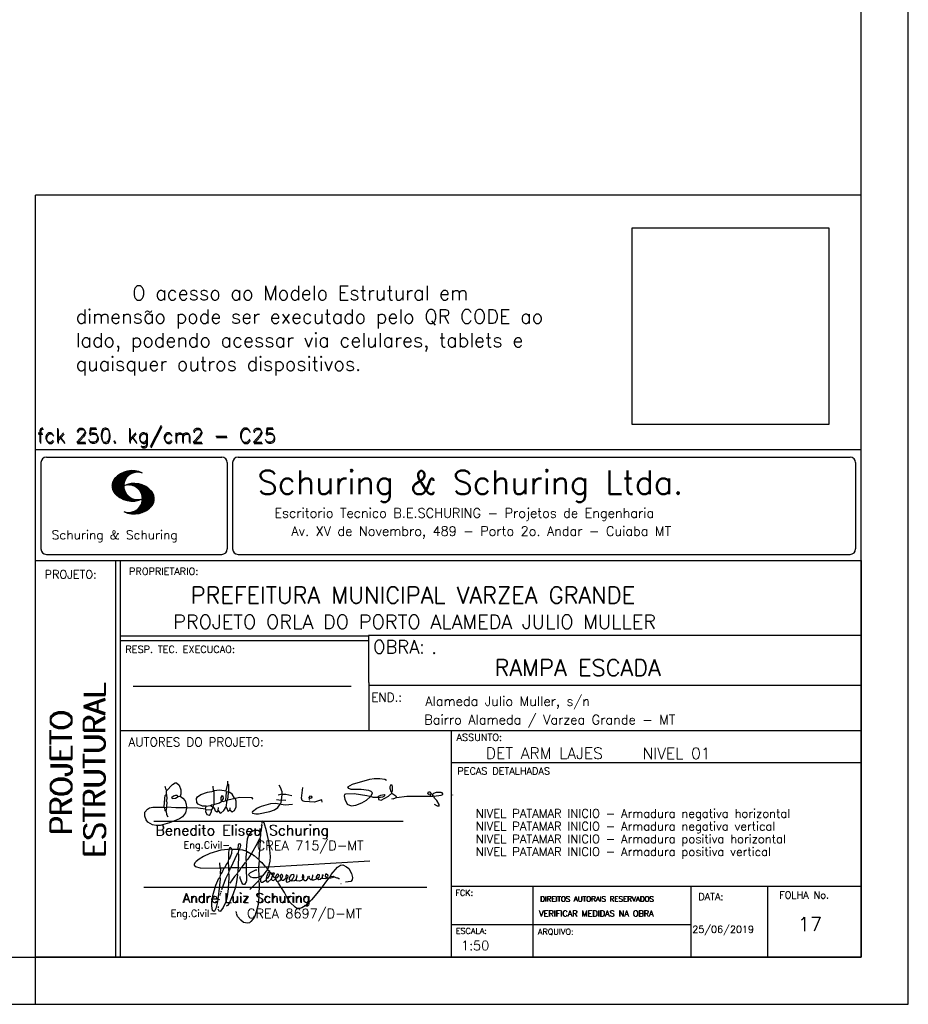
# Model space of a CAD drawing. Extents: x 0 to 119, y 0 to 84.
# Tile 11 of 16: x 100 to 119, y 0 to 21. Entities that reach past the tile are written whole.
import ezdxf

# ---------------------------------------------------------------- set-up
doc = ezdxf.new("R2010")
doc.units = 0
doc.header["$MEASUREMENT"] = 0
doc.layers.get('0').update_dxf_attribs({"linetype": 'CONTINUOUS'})
for name, color, linetype in [('1', 1, 'CONTINUOUS'), ('2', 2, 'CONTINUOUS'), ('6', 6, 'CONTINUOUS'), ('8', 8, 'CONTINUOUS')]:
    doc.layers.add(name, color=color, linetype=linetype)
doc.styles.get("Standard").update_dxf_attribs({"font": 'ROMANS.SHX'})
picture_1 = doc.add_image_def('image1.png', size_in_pixel=(300, 300))

# ---------------------------------------------------------------- blocks, each defined once
blk = doc.blocks.new('assinaturabenedito')
at = {"color": 162}
for points in [[(80.21, 160.29), (79.88, 160.45), (79.72, 161.68), (80.29, 161.77), (80.46, 162.01), (80.54, 163.49), (80.37, 163.74), (80.54, 164.8), (80.46, 166.12), (80.29, 166.36), (80.37, 167.51), (82.43, 169.81), (83.41, 170.39), (83.9, 170.39), (84.81, 169.48), (85.38, 167.84), (85.46, 166.36), (85.13, 165.71), (86.12, 164.97), (86.94, 163.98), (87.35, 162.83), (87.43, 161.68), (87.19, 161.52), (83.66, 161.52), (80.46, 161.77)], [(101.96, 170.06), (102.04, 170.96)], [(155.13, 165.22), (153.4, 165.22), (152.58, 165.54), (153.16, 166.78), (152.67, 167.35), (151.85, 167.68), (149.14, 168.01), (145.61, 168.01), (144.71, 168.34), (144.46, 168.91), (146.1, 169.9), (152.17, 171.62), (153.65, 171.87), (155.7, 171.87), (157.43, 171.62), (158.08, 171.29)], [(80.46, 167.68), (80.21, 167.84), (79.88, 169.07)], [(94.32, 162.18), (93.09, 162.18), (91.53, 162.83), (91.12, 163.41), (90.96, 164.8), (91.29, 165.38), (92.52, 166.2), (94.82, 167.1), (97.03, 167.43), (97.11, 162.92)], [(96.95, 167.51), (96.79, 169.24)], [(101.46, 167.43), (99.17, 167.76), (97.11, 167.51)], [(101.3, 164.07), (101.55, 167.1)], [(101.55, 163.82), (102.04, 164.31), (102.28, 166.78), (102.28, 167.1), (101.55, 167.19), (101.46, 167.51), (101.96, 170.06), (102.28, 169.81), (102.28, 167.27)], [(104.34, 164.97), (103.51, 166.36), (102.69, 166.94), (102.37, 166.94)], [(120.99, 164.31), (121.24, 166.12), (121.16, 167.19), (120.66, 168.66), (120.09, 169.57)], [(135.35, 163.57), (135.27, 164.23), (135.11, 164.31), (132.64, 163.57), (129.12, 163.74), (128.62, 163.9), (128.3, 164.15), (128.05, 164.89), (128.46, 168.66)], [(159.89, 166.69), (159.89, 167.1), (160.22, 167.51), (160.22, 168.91), (160.05, 169.48), (159.56, 169.65), (159.23, 168.99), (159.23, 168.42), (159.56, 167.27), (159.8, 167.19)], [(176.63, 162.1), (176.63, 162.75), (175.81, 164.15), (174.99, 164.97), (174.82, 165.63), (177.36, 166.04), (178.02, 166.28), (178.02, 166.53), (177.78, 166.86), (177.36, 166.94), (175.56, 166.94), (174.66, 166.61), (174.49, 166.36), (173.02, 166.2), (172.61, 166.69), (172.93, 167.19), (173.34, 167.19), (173.75, 166.86), (173.84, 166.45)], [(79.55, 161.85), (79.72, 164.8), (79.88, 165.87), (80.21, 166.28)], [(84.48, 165.54), (84.15, 165.87), (83.57, 165.87), (82.84, 165.71), (82.1, 165.05), (82.59, 164.8), (83.57, 164.97), (84.48, 165.54)], [(84.48, 165.54), (85.05, 165.63)], [(98.59, 160.54), (98.1, 159.96), (97.61, 160.37), (97.36, 161.44), (96.87, 161.6), (97.03, 162.75), (99.08, 163.33), (99.9, 163.9), (100.48, 163.74), (101.3, 164.07), (101.55, 163.9), (101.38, 162.01)], [(98.59, 160.54), (99.17, 159.71), (99.58, 159.63), (100.56, 160.62), (101.38, 161.93), (102.12, 160.29), (102.69, 160.78), (103.6, 160.12), (104.42, 160.54), (104.99, 161.85), (104.99, 163.9), (104.66, 164.97), (106.3, 165.3), (110.57, 165.22), (110.74, 164.97), (110.49, 164.56)], [(99.9, 163.9), (100.48, 164.8), (100.4, 165.63), (99.9, 165.79), (99.49, 165.22), (99.58, 164.23), (99.82, 164.15)], [(102.04, 164.31), (104.58, 164.97)], [(120.83, 164.15), (119.19, 164.39)], [(121.16, 166.36), (119.76, 166.04)], [(120.83, 164.15), (120.58, 163)], [(120.83, 164.15), (121.07, 164.31), (122.47, 164.23)], [(121.24, 166.2), (121.48, 166.36), (122.55, 166.36), (124.6, 165.87)], [(130.84, 164.8), (130.76, 165.22), (131.25, 165.79), (131.58, 165.71), (131.66, 165.3), (131.41, 164.97), (130.84, 164.8)], [(130.84, 164.8), (130.76, 164.48), (130.92, 164.23)], [(152.26, 165.38), (152.17, 165.54), (151.11, 165.79), (146.68, 166.53), (143.56, 166.36), (143.23, 166.2), (143.15, 165.79), (143.31, 164.56), (144.13, 162.83), (145.61, 162.26), (147.25, 162.51), (149.38, 163.33), (151.02, 164.23), (152.26, 165.38)], [(152.26, 165.38), (152.5, 165.54)], [(155.21, 165.05), (155.13, 165.3), (155.37, 165.71), (156.03, 166.04), (157.26, 166.2), (157.43, 165.87), (157.18, 165.54), (156.6, 165.3), (155.21, 165.05)], [(155.21, 165.05), (155.29, 164.48), (156.19, 164.23), (158.82, 165.63), (159.89, 166.69), (161.36, 165.79), (161.61, 165.3), (161.61, 165.13), (161.12, 164.89), (160.3, 164.64), (159.97, 164.72)], [(161.61, 165.13), (165.22, 165.63), (174, 165.63), (174.41, 165.71), (174.49, 166.28)], [(173.59, 165.63), (173.59, 166.12)], [(174.82, 165.63), (174.58, 165.71)], [(181.55, 165.95), (181.47, 166.12)], [(87.43, 161.36), (87.1, 159.8), (86.04, 158.4), (84.97, 157.66), (81.44, 156.27), (78.16, 155.28), (76.68, 155.28), (75.37, 155.53), (73.73, 156.51), (73.15, 157.25), (72.66, 158.56), (72.74, 159.96), (73.65, 161.11), (74.38, 161.52), (75.53, 161.77), (79.64, 161.77)], [(80.21, 160.29), (80.46, 161.6)], [(80.21, 160.29), (80.37, 159.22), (80.87, 158.32)], [(94.08, 161.03), (91.53, 161.36), (87.43, 161.52)], [(94.08, 161.03), (94.32, 162.18), (95.88, 162.34), (96.21, 162.59), (96.95, 162.67)], [(94.08, 161.03), (94.08, 160.86)], [(96.29, 160.7), (94.24, 160.86), (94.08, 160.21), (94.57, 159.14), (95.39, 158.89), (95.8, 159.22), (96.29, 160.29), (96.29, 160.7)], [(96.87, 161.77), (96.54, 161.77), (95.88, 162.26)], [(96.29, 160.7), (96.87, 161.52)], [(98.59, 160.54), (98.76, 161.6)], [(102.78, 160.78), (102.86, 161.52)], [(110.74, 160.29), (110.57, 159.96), (110.74, 159.63), (111.88, 159.39), (112.87, 159.39), (116.89, 160.21), (118.53, 160.86), (119.68, 161.6), (120.5, 162.83)], [(110.74, 160.29), (112.29, 161.44), (113.94, 162.18), (117.22, 163.08), (118.86, 163.16), (122.22, 162.59), (124.85, 162.83)], [(176.63, 162.1), (176.13, 162.1), (175.07, 162.75)], [(176.63, 162.1), (176.63, 162.1)]]:
    blk.add_lwpolyline(points, dxfattribs=at)
blk = doc.blocks.new('assinaturanadre')
at = {"color": 162}
for points in [[(-221.69, -2.31), (-221.03, 0.57), (-220.87, 2.86), (-221.52, 9.6), (-222.84, 15.92), (-223.98, 19.86), (-224.56, 20.6), (-224.89, 20.68), (-225.22, 20.19), (-225.22, 19.53)], [(-225.87, 15.1), (-225.95, 13.46), (-226.28, 11.98), (-226.61, 11.73), (-227.59, 9.51), (-230.47, 4.42), (-229.32, 3.44), (-229.07, 3.44), (-227.43, 1.88), (-226.69, 1.63), (-226.61, 0.81), (-226.86, -2.47), (-226.77, -7.81), (-226.53, -8.71), (-226.86, -9.37), (-226.61, -10.68), (-226.69, -17.25), (-227.1, -21.27), (-227.76, -23.82), (-228.83, -27.19), (-229.56, -28.58), (-230.71, -29.9), (-231.53, -30.47), (-232.52, -30.72), (-234.41, -30.31), (-235.88, -29.24), (-237.44, -27.27), (-238.1, -25.79)], [(-225.3, 18.87), (-225.71, 15.34), (-225.87, 15.1), (-226.28, 15.26), (-226.36, 15.59), (-227.18, 16), (-229.07, 16), (-230.71, 15.18), (-231.94, 13.7), (-232.6, 11.73), (-233.01, 8.69), (-233.17, 5.9), (-233.01, 5.41), (-233.26, 2.62), (-233.26, 1.06), (-233.09, 0.65), (-233.34, -0.09), (-233.17, -0.67), (-233.17, -2.55), (-233.67, -2.8), (-235.23, -2.8), (-235.14, -2.23), (-233.42, -0.17)], [(-225.3, 18.87), (-225.46, 18.87), (-225.54, 18.46)], [(-225.3, 18.87), (-225.22, 19.04)], [(-226.28, 11.98), (-226.12, 11.9), (-226.12, 10.83), (-226.69, 1.71)], [(-240.48, 6.64), (-245.98, 6.07), (-251.39, 4.42), (-254.59, 2.95), (-256.81, 1.55), (-258.37, 0.4), (-259.02, -0.26), (-259.43, -1.08), (-259.35, -1.49), (-258.86, -2.06), (-256.4, -2.8), (-246.55, -3.05), (-246.22, -2.8), (-246.39, -0.34)], [(-237.2, 6.72), (-236.95, 6.23), (-237.2, 4.67), (-237.61, 4.26), (-241.05, -2.97), (-241.95, -3.05), (-242.12, 0.81), (-241.95, 1.47), (-241.46, 1.88), (-240.4, 4.59), (-240.23, 6.56), (-237.36, 6.56), (-237.2, 6.72)], [(-241.87, 6.48), (-242.12, 4.51), (-242.04, 1.47)], [(-240.48, 6.64), (-240.48, 6.97), (-241.05, 7.38), (-241.63, 7.22), (-241.79, 6.64)], [(-240.48, 6.64), (-240.31, 6.64)], [(-237.2, 6.72), (-237.03, 8.78), (-236.78, 9.27), (-236.46, 9.43), (-236.13, 9.27), (-235.96, 8.53), (-236.29, 7.05), (-236.62, 6.39), (-236.87, 6.31)], [(-236.54, 6.48), (-234.98, 6.31), (-233.26, 5.82)], [(-233.01, 5.41), (-232.68, 5.49), (-230.63, 4.34), (-232.35, 1.55), (-233.01, 0.89)], [(-242.2, 0.15), (-243.19, -1.16), (-244.01, -2.97), (-246.22, -2.97)], [(-237.28, 4.51), (-237.03, 4.1), (-237.11, -2.72), (-237.36, -2.88), (-240.89, -2.88)], [(-230.47, 4.42), (-230.47, 4.42)], [(-226.61, 0.81), (-226.36, 0.81), (-225.22, -0.17), (-224.97, -0.67), (-223.74, -1.9), (-223.66, -2.39), (-226.77, -2.55)], [(-221.69, -2.31), (-170.73, 0.81)], [(-246.14, -3.05), (-246.22, -5.76), (-246.06, -6), (-246.39, -7.4), (-246.3, -8.47), (-246.88, -14.54), (-247.62, -19.96), (-248.44, -23.33), (-249.18, -24.72), (-249.5, -24.89), (-250.08, -24.31), (-250.41, -21.93), (-250.41, -19.88), (-250, -16.76), (-248.44, -11.5), (-246.88, -7.97), (-246.47, -7.65)], [(-241.87, -4.11), (-242.12, -5.76), (-241.95, -6), (-241.95, -7.73), (-242.2, -13.15), (-242.78, -17.42), (-243.43, -19.96), (-244.74, -22.83), (-246.14, -24.72), (-246.47, -24.89), (-246.8, -24.72), (-247.21, -23.66)], [(-244.33, -3.05), (-245.32, -5.02), (-245.98, -5.84)], [(-242.04, -2.88), (-243.92, -2.97)], [(-237.11, -2.97), (-237.28, -3.87), (-237.28, -4.53), (-237.11, -4.69), (-237.61, -5.76), (-237.44, -6.25), (-238.02, -9.78), (-238.59, -12.57), (-239.66, -15.94), (-241.79, -20.78), (-242.61, -21.85), (-243.27, -22.1)], [(-241.13, -2.97), (-241.54, -3.95), (-241.87, -4.11), (-241.95, -3.13)], [(-235.31, -2.64), (-235.8, -2.97), (-237.11, -2.88)], [(-235.88, -2.97), (-236.13, -3.62), (-237.03, -4.61)], [(-233.09, -2.8), (-233.01, -9.29), (-233.17, -9.94), (-233.91, -11.18), (-234.32, -11.26), (-234.9, -11.01), (-235.39, -10.27), (-236.13, -8.06), (-236.21, -7.15)], [(-226.86, -2.55), (-233.17, -2.72)], [(-226.77, -7.56), (-227.84, -7.89), (-229.65, -7.89), (-230.71, -7.48), (-231.7, -6.66), (-231.78, -6), (-230.96, -5.1), (-228.25, -3.79), (-227.68, -3.79)], [(-222.43, -3.29), (-222.43, -3.7), (-224.97, -6.82), (-226.61, -7.4)], [(-221.69, -2.31), (-223.57, -2.39)], [(-221.36, -4.85), (-222.18, -5.35), (-222.34, -6.09), (-222.75, -6.66), (-223.08, -7.97), (-223.08, -8.88), (-222.67, -9.78), (-222.34, -9.86), (-222.01, -9.78), (-220.54, -8.47)], [(-221.85, -2.39), (-222.43, -3.29), (-222.84, -2.88), (-222.84, -2.55)], [(-222.43, -3.7), (-221.44, -4.36), (-221.36, -4.94), (-220.78, -5.18), (-220.29, -5.92), (-219.96, -6), (-219.47, -5.35), (-219.14, -5.26), (-218.98, -5.51), (-219.39, -6.5), (-219.96, -6.99), (-220.21, -7.56), (-220.46, -8.47), (-220.05, -9.04), (-219.55, -9.12), (-218.4, -8.55), (-217.91, -9.37), (-217.34, -9.7), (-216.02, -9.12), (-215.7, -8.71), (-215.04, -9.04), (-214.3, -9.04), (-212.99, -7.81), (-212.91, -7.07), (-212.66, -6.58), (-212.41, -6.58), (-212.17, -6.91), (-212.33, -7.81), (-212.58, -8.14), (-212.99, -7.97)], [(-190.51, -6.82), (-190.18, -6.17), (-187.06, -2.39), (-185.58, -1.41), (-184.35, -1.24), (-182.46, -2.23), (-181.32, -3.21), (-179.92, -5.59), (-179.43, -7.65), (-179.59, -8.79), (-180.25, -9.62), (-183.04, -10.03)], [(-242.12, -5.67), (-242.45, -6), (-243.51, -8.3), (-245.65, -13.97)], [(-237.61, -5.76), (-239, -7.15), (-241.38, -10.6)], [(-226.86, -9.29), (-231.21, -13.8)], [(-226.04, -8.47), (-226.45, -8.63)], [(-225.05, -6.91), (-226.04, -8.55), (-225.87, -8.79), (-225.95, -9.7), (-225.54, -10.03), (-224.97, -10.03), (-223.16, -8.96)], [(-221.19, -5.1), (-221.28, -6.09), (-221.6, -6.74), (-222.43, -8.06), (-222.92, -8.38)], [(-219.96, -6), (-219.8, -6.74)], [(-219.8, -6.82), (-219.88, -7.07)], [(-219.8, -6.91), (-218.57, -7.89), (-218.32, -7.73), (-217.58, -6.17), (-217.26, -5.84), (-216.93, -6), (-216.85, -6.82), (-217.58, -7.81), (-218.4, -8.22), (-218.49, -7.97)], [(-218.4, -8.22), (-218.4, -8.47)], [(-190.51, -6.82), (-189.52, -7.32), (-189.77, -7.81), (-190.42, -8.06), (-191.57, -7.97), (-195.76, -13.72), (-200.19, -18.89), (-203.31, -21.93), (-205.03, -23), (-206.1, -23.33), (-207.49, -23.25), (-208.48, -22.67), (-210.94, -20.21), (-212.58, -17.66), (-213.81, -15.2), (-216.85, -10.6), (-217.17, -9.78)], [(-215.53, -8.3), (-215.86, -7.73), (-215.86, -6.82), (-215.45, -6), (-215.2, -6), (-214.96, -6.33), (-214.88, -7.23), (-215.53, -8.3)], [(-215.53, -8.3), (-215.53, -8.63)], [(-212.66, -8.14), (-212.99, -9.37), (-212.91, -9.78), (-212.25, -10.03), (-211.18, -9.53), (-210.94, -9.29), (-211.27, -8.63), (-211.27, -8.06), (-210.86, -7.23), (-210.03, -6.09), (-209.3, -6), (-209.05, -7.15), (-209.54, -8.14), (-210.36, -9.12), (-210.2, -9.37), (-208.72, -9.21), (-207.9, -8.63), (-207.41, -6.82), (-207.49, -6.41)], [(-212.66, -6.58), (-212.91, -6.33)], [(-210.36, -9.12), (-210.86, -9.21)], [(-204.54, -8.14), (-204.54, -8.55), (-205.28, -9.12), (-206.26, -9.45), (-207.49, -9.29), (-207.9, -8.79)], [(-204.54, -8.14), (-204.04, -7.81), (-203.96, -6.99), (-204.37, -6.41), (-204.78, -6.41), (-204.87, -7.73), (-204.54, -8.14)], [(-202.24, -7.15), (-202.08, -8.06), (-202.98, -9.29), (-203.47, -9.29), (-204.45, -8.63)], [(-201.42, -7.07), (-201.5, -7.48), (-201.25, -8.22), (-200.6, -8.71), (-200.02, -8.71)], [(-201.09, -6.5), (-201.09, -6.5)], [(-196.33, -7.48), (-197.23, -8.3), (-198.14, -8.71), (-199.2, -9.04), (-199.78, -8.96), (-199.94, -8.63), (-199.53, -7.07), (-199.53, -6.25)], [(-196.33, -7.48), (-196.09, -6.82), (-196.17, -6.41), (-196.99, -6.17), (-197.56, -6.82), (-197.73, -7.32), (-197.73, -7.81), (-197.48, -8.22)], [(-194.77, -7.89), (-195.84, -8.71), (-196.5, -8.79), (-197.15, -8.38)], [(-194.77, -7.23), (-194.28, -6.74), (-194.28, -6.41), (-194.77, -6.74), (-194.77, -7.23)], [(-194.77, -7.23), (-194.77, -7.97), (-194.61, -8.06), (-193.13, -8.14), (-192.15, -7.81), (-191.74, -7.97)], [(-192.06, -7.73), (-191.74, -7.07), (-191.98, -6.5), (-192.64, -6), (-193.13, -6), (-193.3, -7.07), (-192.64, -7.81)], [(-190.51, -6.82), (-191.33, -7.89)], [(-189.44, -7.23), (-189.11, -6.99), (-188.78, -7.32)], [(-189.44, -7.23), (-189.19, -7.56), (-188.7, -7.4), (-187.39, -7.81), (-186.73, -7.81), (-186.48, -8.14), (-186.07, -8.22)], [(-245.81, -14.54), (-245.89, -15.03)], [(-185.42, -10.77), (-185.17, -10.77)], [(-246.8, -18.57), (-246.88, -19.06)], [(-246.39, -16.43), (-246.39, -16.84)], [(-246.06, -15.36), (-246.22, -16.1)], [(-247.29, -22.34), (-247.29, -22.92)], [(-238.43, -24.64), (-238.43, -24.81)], [(-238.26, -25.22), (-238.18, -25.46)]]:
    blk.add_lwpolyline(points, dxfattribs=at)

msp = doc.modelspace()

# ---------------------------------------------------------------- linework, layer by layer
at = {"layer": '1', "linetype": 'Continuous'}
for p, q in [((118.900002, 0), (118.900002, 84.099998)), ((100.400002, 0), (100.400002, 1)), ((0, 0), (118.900002, 0))]:
    msp.add_line(p, q, dxfattribs=at)
at = {"layer": '2', "linetype": 'Continuous'}
for p, q in [((100.400002, 1), (100.400002, 17.142713)), ((117.900002, 17.142713), (100.400002, 17.142713)), ((100.400002, 11.755142), (117.900002, 11.755135)), ((100.400002, 1), (100.400002, 11.755142)), ((100.515984, 11.477417), (100.515984, 9.648308)), ((100.632485, 11.593918), (104.348992, 11.593918)), ((104.465493, 11.477417), (104.465493, 9.648308)), ((104.578744, 11.477417), (104.578744, 9.648308)), ((104.695244, 11.593918), (117.667504, 11.593918)), ((117.784005, 11.477417), (117.784005, 9.648308)), ((102.021767, 10.985771), (102.328316, 11.29232)), ((102.022118, 10.971992), (102.345925, 11.295792)), ((102.022164, 11.000305), (102.308007, 11.286148)), ((102.022484, 10.958214), (102.364266, 11.300003)), ((102.024361, 11.016647), (102.288399, 11.280685)), ((102.024468, 10.94606), (102.381127, 11.302727)), ((102.026574, 11.03299), (102.265404, 11.271812)), ((102.026696, 10.934158), (102.396309, 11.303772)), ((102.028939, 10.922256), (102.412331, 11.305649)), ((102.032174, 10.911354), (102.426827, 11.306015)), ((102.035912, 10.900948), (102.44201, 11.307053)), ((102.039651, 10.890556), (102.456277, 11.307182)), ((102.043557, 10.880333), (102.469246, 11.306015)), ((102.408669, 11.2313), (102.483056, 11.305702)), ((102.438058, 11.246552), (102.495736, 11.30423)), ((102.462868, 11.257233), (102.508401, 11.302757)), ((102.481972, 11.262199), (102.521233, 11.30146)), ((102.502465, 11.268562), (102.533059, 11.299149)), ((102.518487, 11.270424), (102.5449, 11.296837)), ((102.534478, 11.272285), (102.557, 11.294807)), ((102.550469, 11.274147), (102.568551, 11.292221)), ((102.032433, 11.052986), (102.239464, 11.26001)), ((102.039254, 11.073952), (102.210518, 11.245209)), ((102.048607, 10.871239), (102.32058, 11.143219)), ((102.052743, 11.10157), (102.174309, 11.223145)), ((102.053643, 10.862129), (102.302117, 11.110611)), ((102.058678, 10.853035), (102.291588, 11.085945)), ((102.064263, 10.84449), (102.283593, 11.06382)), ((102.070778, 10.836868), (102.279656, 11.045746)), ((102.077294, 10.829247), (102.275872, 11.027817)), ((102.083809, 10.821625), (102.274163, 11.011971)), ((102.090554, 10.814232), (102.27311, 10.99678)), ((102.096932, 10.807419), (102.270302, 10.980797)), ((102.104729, 10.800133), (102.273202, 10.968597)), ((102.111825, 10.793083), (102.274117, 10.955383)), ((102.119164, 10.786293), (102.275155, 10.942276)), ((102.126824, 10.779808), (102.277611, 10.930595)), ((102.134484, 10.773323), (102.280083, 10.918922)), ((102.142129, 10.766846), (102.28254, 10.907249)), ((102.150094, 10.760674), (102.285897, 10.896469)), ((102.158333, 10.754768), (102.289651, 10.886078)), ((102.166573, 10.748863), (102.293404, 10.875694)), ((102.174798, 10.742966), (102.297204, 10.865356)), ((102.183388, 10.737427), (102.302071, 10.856102)), ((102.33149, 10.998619), (102.346154, 11.013283)), ((102.348687, 11.001663), (102.365319, 11.018303)), ((102.363152, 11.001991), (102.384881, 11.023735)), ((102.377602, 11.002319), (102.401894, 11.026611)), ((102.392068, 11.002647), (102.419472, 11.030045)), ((102.40458, 11.001007), (102.435235, 11.03167)), ((102.417229, 10.999535), (102.451501, 11.033806)), ((102.429986, 10.998154), (102.466195, 11.034363)), ((102.441216, 10.995239), (102.480889, 11.03492)), ((102.452431, 10.992317), (102.495598, 11.035484)), ((102.464333, 10.990074), (102.50898, 11.034729)), ((102.474877, 10.986488), (102.523156, 11.034767)), ((102.484322, 10.981789), (102.536187, 11.033653)), ((102.494317, 10.977654), (102.548455, 11.031792)), ((102.504601, 10.973801), (102.561593, 11.0308)), ((102.514306, 10.969368), (102.573754, 11.028824)), ((102.522408, 10.963333), (102.585229, 11.026146)), ((102.532494, 10.959282), (102.597603, 11.024391)), ((102.540383, 10.953033), (102.608834, 11.021484)), ((102.549111, 10.947632), (102.619698, 11.018219)), ((102.556161, 10.940536), (102.630761, 11.015137)), ((102.565194, 10.93544), (102.641869, 11.012115)), ((102.572106, 10.928207), (102.65223, 11.008339)), ((102.579827, 10.921783), (102.662606, 11.004555)), ((102.585915, 10.913734), (102.673302, 11.001122)), ((102.594002, 10.907692), (102.683312, 10.997002)), ((102.599907, 10.899467), (102.692727, 10.992279)), ((102.606621, 10.892029), (102.702447, 10.987854)), ((102.611748, 10.883018), (102.712227, 10.983505)), ((102.617653, 10.874802), (102.721871, 10.979012)), ((102.623757, 10.866768), (102.730431, 10.973442)), ((102.629494, 10.858353), (102.739998, 10.968857)), ((102.633523, 10.848244), (102.74865, 10.963379)), ((102.63839, 10.838989), (102.757043, 10.957634)), ((102.643319, 10.829773), (102.765557, 10.952019)), ((102.648354, 10.817596), (102.775673, 10.944923)), ((102.652337, 10.806755), (102.785027, 10.939453)), ((102.656197, 10.794724), (102.793786, 10.932312)), ((102.65693, 10.63131), (102.875085, 10.849472)), ((102.659859, 10.781189), (102.803063, 10.924393)), ((102.660699, 10.649239), (102.870354, 10.858894)), ((102.662652, 10.768639), (102.811745, 10.91774)), ((102.665169, 10.667847), (102.863503, 10.866165)), ((102.66523, 10.753647), (102.820916, 10.90934)), ((102.666237, 10.683037), (102.857552, 10.874352)), ((102.666314, 10.73967), (102.829201, 10.90255)), ((102.66729, 10.698235), (102.84977, 10.880722)), ((102.667901, 10.725861), (102.836678, 10.894646)), ((102.668114, 10.711845), (102.843789, 10.887527)), ((102.192223, 10.732109), (102.306954, 10.84684)), ((102.201058, 10.726807), (102.311837, 10.837578)), ((102.209878, 10.721497), (102.316918, 10.828537)), ((102.219185, 10.71666), (102.322838, 10.820305)), ((102.228631, 10.711967), (102.328744, 10.812088)), ((102.238076, 10.707275), (102.334664, 10.803864)), ((102.247536, 10.702599), (102.340798, 10.79586)), ((102.257638, 10.698563), (102.347695, 10.78862)), ((102.267739, 10.694519), (102.354607, 10.781387)), ((102.277825, 10.690483), (102.361504, 10.774155)), ((102.288201, 10.686714), (102.368584, 10.767105)), ((102.299004, 10.683372), (102.376473, 10.760849)), ((102.309792, 10.680031), (102.384362, 10.754601)), ((102.320595, 10.676697), (102.392251, 10.74836)), ((102.33207, 10.674026), (102.400323, 10.742287)), ((102.343621, 10.671448), (102.409234, 10.737053)), ((102.355172, 10.668869), (102.41813, 10.731819)), ((102.367196, 10.666748), (102.427041, 10.726585)), ((102.379601, 10.665009), (102.436257, 10.721664)), ((102.391991, 10.663277), (102.446251, 10.717522)), ((102.404778, 10.661919), (102.456246, 10.713379)), ((102.41813, 10.66114), (102.466225, 10.709244)), ((102.431496, 10.660355), (102.476906, 10.705772)), ((102.445305, 10.660042), (102.488122, 10.70285)), ((102.459756, 10.660355), (102.499337, 10.699936)), ((102.471291, 10.38913), (102.89573, 10.813568)), ((102.474206, 10.660667), (102.510674, 10.697136)), ((102.485131, 10.388832), (102.900948, 10.804665)), ((102.490594, 10.661674), (102.523842, 10.694931)), ((102.498955, 10.388527), (102.904992, 10.794571)), ((102.508156, 10.663521), (102.537621, 10.692986)), ((102.513772, 10.389206), (102.907525, 10.782967)), ((102.525292, 10.665939), (102.550774, 10.691422)), ((102.528802, 10.390091), (102.910821, 10.77211)), ((102.541863, 10.668861), (102.565743, 10.692741)), ((102.544091, 10.391251), (102.914101, 10.761261)), ((102.560265, 10.672806), (102.580132, 10.69268)), ((102.56054, 10.393555), (102.915566, 10.748596)), ((102.576974, 10.395859), (102.917245, 10.736137)), ((102.580102, 10.677895), (102.59446, 10.692261)), ((102.59446, 10.692261), (102.596535, 10.694336)), ((102.594857, 10.399597), (102.918938, 10.723679)), ((102.598122, 10.683296), (102.610558, 10.69574)), ((102.613045, 10.403664), (102.918511, 10.709122)), ((102.617165, 10.689835), (102.625374, 10.698044)), ((102.622353, 10.554344), (102.891091, 10.823074)), ((102.632821, 10.409302), (102.91813, 10.694611)), ((102.63308, 10.695976), (102.639565, 10.702461)), ((102.640725, 10.586838), (102.886773, 10.832893)), ((102.648705, 10.608963), (102.881814, 10.842072)), ((102.653298, 10.415634), (102.917763, 10.680092)), ((102.6764, 10.424599), (102.913491, 10.66169)), ((102.701272, 10.435333), (102.910225, 10.644287)), ((102.419549, 10.393929), (102.458703, 10.43309)), ((102.432137, 10.392387), (102.479928, 10.440178)), ((102.444954, 10.391075), (102.504067, 10.450188)), ((102.457772, 10.389755), (102.537148, 10.469131)), ((102.729577, 10.449501), (102.90162, 10.621544)), ((102.766121, 10.471909), (102.889016, 10.594803)), ((102.845025, 10.536674), (102.85772, 10.54937)), ((102.350319, 10.409546), (102.362588, 10.421799)), ((102.361458, 10.40654), (102.376412, 10.421486)), ((102.372597, 10.403542), (102.390221, 10.421173)), ((102.383751, 10.400551), (102.406151, 10.422958)), ((102.395669, 10.398346), (102.422158, 10.424828)), ((102.407601, 10.396141), (102.439583, 10.428116)), ((100.400002, 9.399994), (117.900002, 9.399994)), ((100.632485, 9.531807), (104.348992, 9.531807)), ((102.100381, 5.799995), (102.100381, 9.399994)), ((102.200387, 5.799995), (102.200387, 9.399994)), ((104.695244, 9.531807), (117.667504, 9.531807)), ((117.900002, 9.399994), (117.900002, 1)), ((107.468575, 7.799995), (102.200387, 7.799995)), ((117.900002, 7.814748), (107.456068, 7.814748)), ((107.468575, 6.816429), (107.468575, 7.814748)), ((107.468575, 7.699995), (102.200387, 7.699995)), ((102.470307, 6.739054), (107.088883, 6.739054)), ((107.468575, 6.816429), (107.468575, 5.799995)), ((107.468575, 6.7647), (117.900002, 6.764707)), ((102.100381, 1), (102.100381, 5.799995)), ((102.200387, 1), (102.200387, 5.799995)), ((102.200387, 5.799995), (117.900002, 5.799995)), ((109.220955, 4.799995), (109.220955, 5.799995)), ((109.220954, 5.120245), (117.900001, 5.120252)), ((109.220955, 1), (109.220955, 4.799995)), ((102.911416, 3.880456), (108.18985, 3.880456)), ((109.220955, 2.505768), (117.900002, 2.505775)), ((110.946786, 1), (110.946786, 2.505775)), ((114.296471, 1), (114.296471, 2.505775)), ((115.92097, 1), (115.92097, 2.505774)), ((102.697602, 2.480272), (108.694489, 2.480272)), ((109.220955, 1.691734), (114.296471, 1.691742)), ((117.900002, 1), (100.400002, 1))]:
    msp.add_line(p, q, dxfattribs=at)
for centre, radius, start, end in [((100.632485, 11.477417), 0.116502, 90, 180), ((104.348992, 11.477417), 0.116502, 0, 90), ((104.695244, 11.477417), 0.116502, 90, 180), ((117.667504, 11.477417), 0.116502, 0, 90), ((102.448083, 10.815277), 0.491555, 63.393265, 138.909058), ((102.563225, 10.98333), 0.291044, 68.851509, 291.148499), ((102.265145, 10.982269), 0.243989, 140.229431, 231.895096), ((102.492333, 10.543831), 0.491555, 41.090942, 116.606735), ((102.37719, 10.711891), 0.291044, 248.851501, 111.148491), ((102.675271, 10.710823), 0.243989, 308.104889, 39.770576), ((102.448083, 11.15139), 0.491555, 218.229782, 296.60672), ((102.492333, 10.879951), 0.491555, 243.393265, 321.770233), ((100.632485, 9.648308), 0.116502, 180, 270), ((104.348992, 9.648308), 0.116502, 270, 0), ((104.695244, 9.648308), 0.116502, 180, 270), ((117.667504, 9.648308), 0.116502, 270, 0)]:
    msp.add_arc(centre, radius, start, end, dxfattribs=at)
at = {"layer": '8', "linetype": 'Continuous'}
for p, q in [((117.900002, 1), (117.900002, 83.099998)), ((2.5, 1), (117.900002, 1))]:
    msp.add_line(p, q, dxfattribs=at)

# ---------------------------------------------------------------- block references
at = {"xscale": 0.06, "yscale": 0.06, "zscale": 0.06}
msp.add_blockref('assinaturabenedito', (98.35609, -5.52941), dxfattribs=at)
at = {"linetype": 'Continuous', "xscale": 0.042, "yscale": 0.042, "zscale": 0.042}
msp.add_blockref('assinaturanadre', (114.657351, 3.009054), dxfattribs=at)

# ---------------------------------------------------------------- texts
at = {"linetype": 'Continuous', "insert": (101.250101, 15.22062), "char_height": 0.3, "attachment_point": 1}
msp.add_mtext_dynamic_manual_height_columns('^IO acesso ao Modelo Estrutural em dimensão pode ser executado pelo QR CODE ao lado, podendo acessar via celulares, tablets e quaisquer outros dispositivos.', width=10.84065058, gutter_width=1.5, heights=[3.742444], dxfattribs=at)
at = {"layer": '1', "linetype": 'Continuous'}
for s, height, p in [('PREFEITURA MUNICIPAL VARZEA GRANDE', 0.35, (103.689236, 8.494706)), ('PROJETO ORLA DO PORTO ALAMEDA JULIO MULLER', 0.3, (103.318472, 7.952581)), ('.', 0.3, (108.784329, 7.423969)), ('RAMPA ESCADA', 0.35, (110.13009, 6.957007)), ('Alameda Julio Muller, s/n', 0.2, (108.663326, 6.322955)), ('Bairro Alameda / Varzea Grande - MT', 0.2, (108.640302, 5.930193)), ('25/06/2019', 0.15, (114.32041, 1.512631))]:
    msp.add_text(s, height=height, dxfattribs=at).set_placement(p)
at = {"layer": '1', "linetype": 'Continuous', "insert": (116.558913, 1.84874), "char_height": 0.3, "attachment_point": 1}
msp.add_mtext_dynamic_manual_height_columns('17', width=1.07109567, gutter_width=1, heights=[0.3], dxfattribs=at)
at = {"layer": '2', "linetype": 'Continuous'}
for s, height, p in [('fck 250. kg/cm2 - C25', 0.3, (100.428574, 11.907463)), ('fck 250. kg/cm2 - C25', 0.3, (100.44175, 11.880586)), ('Schuring & Schuring Ltda.', 0.5, (105.106835, 10.806786)), ('Escritorio Tecnico B.E.SCHURING - Projetos de Engenharia', 0.2, (105.464669, 10.308487)), ('Schuring & Schuring', 0.19, (100.744332, 9.851486)), ('Av. XV de Novembro, 489 - Porto 2o. Andar - Cuiaba MT', 0.2, (105.823189, 9.925888)), ('PROJETO:', 0.175, (100.593148, 9.02159)), ('PROPRIETARIO:', 0.15, (102.38453, 9.097366)), ('OBRA:', 0.278755, (107.555098, 7.434759)), ('RESP. TEC. EXECUCAO:', 0.15, (102.306, 7.444514)), ('END.:', 0.185837, (107.517898, 6.410233)), ('AUTORES DO PROJETO:', 0.185837, (102.37201, 5.463953)), ('ASSUNTO:', 0.15, (109.325458, 5.581304)), ('PECAS DETALHADAS', 0.15, (109.342866, 4.865594)), ('Benedito Eliseu Schuring', 0.22, (102.938317, 3.577287)), ('Benedito Eliseu Schuring', 0.22, (102.949791, 3.577287)), ('Eng.Civil-', 0.15, (103.537205, 3.298847)), ('CREA 715/D-MT', 0.2, (105.090738, 3.262761)), ('Andre Luiz Schuring', 0.2, (103.516734, 2.158081)), ('Andre Luiz Schuring', 0.2, (103.534292, 2.149201)), ('FCK:', 0.125, (109.300759, 2.299423)), ('DATA:', 0.15, (114.44804, 2.2071)), ('FOLHA No.', 0.15, (116.16551, 2.23814)), ('DIREITOS AUTORAIS RESERVADOS', 0.11, (111.09472, 2.176125)), ('DIREITOS AUTORAIS RESERVADOS', 0.11, (111.103692, 2.176125)), ('Eng.Civil-', 0.15, (103.262769, 1.853248)), ('CREA 8697/D-MT', 0.2, (104.883336, 1.825346)), ('VERIFICAR MEDIDAS NA OBRA', 0.125, (111.07148, 1.861862)), ('VERIFICAR MEDIDAS NA OBRA', 0.125, (111.080453, 1.861862)), ('ESCALA:', 0.125, (109.30703, 1.490738)), ('ARQUIVO:', 0.125, (111.04905, 1.475601)), ('1:50', 0.2, (109.417031, 1.144112))]:
    msp.add_text(s, height=height, dxfattribs=at).set_placement(p)
for s, p in [('ESTRUTURAL', (101.873726, 3.12536)), ('ESTRUTURAL', (101.873726, 3.094507)), ('PROJETO', (101.169091, 3.606125)), ('PROJETO', (101.169091, 3.575272))]:
    msp.add_text(s, height=0.45, rotation=90, dxfattribs=at).set_placement(p)
at = {"layer": '6', "linetype": 'Continuous'}
for s, height, p in [('DET ARM LAJES ', 0.24, (109.946308, 5.198957)), ('NIVEL 01', 0.24, (113.268899, 5.196336)), ('NIVEL PATAMAR INICIO - Armadura negativa horizontal', 0.18, (109.732786, 3.953423)), ('NIVEL PATAMAR INICIO - Armadura negativa vertical', 0.18, (109.732786, 3.683423)), ('NIVEL PATAMAR INICIO - Armadura positiva horizontal', 0.18, (109.732786, 3.413423)), ('NIVEL PATAMAR INICIO - Armadura positiva vertical', 0.18, (109.732786, 3.143423))]:
    msp.add_text(s, height=height, dxfattribs=at).set_placement(p)

# ---------------------------------------------------------------- pictures from other files: only their frames are drawn
at = {"linetype": 'Continuous'}
image = msp.add_image(picture_1, insert=(113.047897, 12.280867), size_in_units=(4.166667, 4.166667), dxfattribs=at)
image.dxf.flags = 7

doc.saveas('drawing.dxf')
